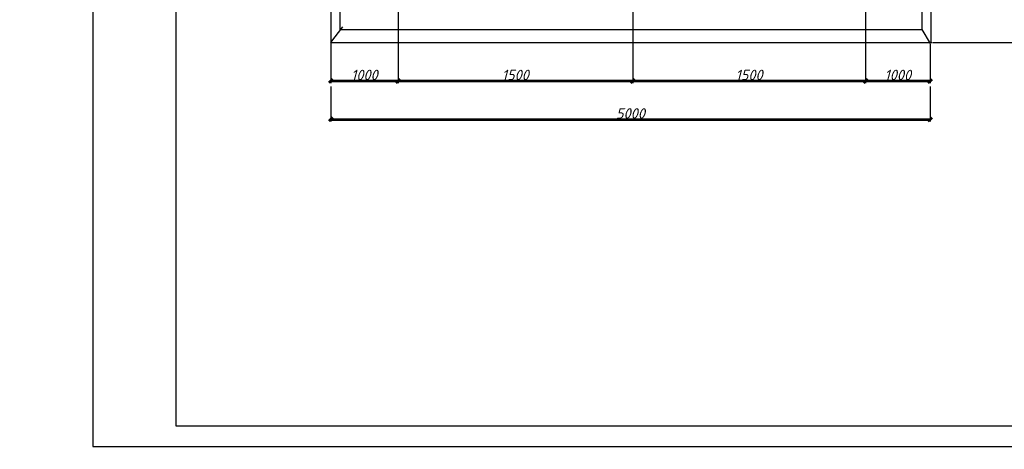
# Model space of a CAD drawing. Header units: millimetres. Extents: x -257011 to 237647566, y 2784933 to 6706507.
# Tile 75 of 256: x 11049216 to 11166666, y 2785498 to 2836744. Entities that reach past the tile are written whole.
import ezdxf

# ---------------------------------------------------------------- set-up
doc = ezdxf.new("R2010")
doc.units = ezdxf.units.MM
doc.header["$LTSCALE"] = 1000
doc.header["$PDMODE"] = 32
doc.header["$PDSIZE"] = 0.3
doc.layers.add('(002) Рамка', color=7, linetype='Continuous')
doc.layers.add('Размер', color=7, linetype='Continuous')
doc.styles.add('WMF-Times New Roman0', font='times.ttf')
doc.styles.add('ГОСТ1250', font='isocpeui.ttf', dxfattribs={"height": 1200})
doc.dimstyles.new('Copy of 1000_1', dxfattribs={"dimtxt": 1200, "dimasz": 900, "dimexe": 500, "dimexo": 100, "dimgap": 200, "dimtad": 1, "dimdec": 1, "dimlfac": 0.001, "dimzin": 0, "dimdsep": 46, "dimtxsty": 'ГОСТ1250', "dimblk": 'OBLIQUE', "dimcen": 0.09, "dimclrd": 1, "dimclre": 1, "dimclrt": 1, "dimadec": 0, "dimazin": 0, "dimtfac": 1, "dimtdec": 1, "dimtmove": 0, "dimatfit": 3, "dimldrblk": 'OBLIQUE', "dimfxl": 0, "dimtolj": 1, "dimtzin": 0, "dimlwe": -1, "dimarcsym": 0})

# ---------------------------------------------------------------- blocks, each defined once
blk = doc.blocks.new('dhyjfyuk')
at = {"style": 'WMF-Times New Roman0'}
for s, insert, char_height, width, attachment_point in [('\\pi3453.25486;Samarqand viloyati Toyloq tumani "Хоnсhоrbоg\'" МFY dagi 11-son \\P\\pi1816.32378;maktabni rekonstruksiya qilish. (360 o\'quvchi o\'rinli qo\'shimcha bino \\P\\pi27327.21058;qurish).', (4414694, -1193420), 1400, 60812.6, 4), ('\\pi12888.864;{\\fTimes New Roman|b1|i0|c204|p18;\\C0;MCHJ\\P\\pi2815.884;"PARVIZ  PROEKT  SERVIS"\\P\\pi9383.364;Samarqand sh.\\C256; }', (4448452, -1205594), 1200, 29788.7, 1)]:
    blk.add_mtext(s, dxfattribs=dict(at, insert=insert, char_height=char_height, width=width, attachment_point=attachment_point))
blk = doc.blocks.new('_Oblique')
at = {"color": 0, "linetype": 'ByBlock', "lineweight": -2}
blk.add_line((-0.5, -0.5), (0.5, 0.5), dxfattribs=at)
blk = doc.blocks.new('*D2047')
at = {"color": 1, "ltscale": 100, "transparency": 16777216}
for p, q in [((724340, 138182), (765661, 138182)), ((737904, 118188), (765661, 118188))]:
    blk.add_line(p, q, dxfattribs=at)
at = {"color": 1, "lineweight": -2, "ltscale": 100, "transparency": 16777216}
blk.add_line((765161, 118188), (765161, 138182), dxfattribs=at)
at = {"layer": 'Defpoints', "color": 0, "lineweight": 53, "ltscale": 100, "transparency": 16777216}
for p in [(724240, 138182), (765161, 138182), (737804, 118188)]:
    blk.add_point(p, dxfattribs=at)
at = {"color": 1, "lineweight": -2, "ltscale": 100, "transparency": 16777216, "xscale": 900, "yscale": 900, "zscale": 900}
for p, rotation in [((765161, 138182), 90), ((765161, 118188), 270)]:
    blk.add_blockref('_Oblique', p, dxfattribs=dict(at, rotation=rotation))
at = {"color": 1, "ltscale": 100, "transparency": 16777216, "insert": (763694, 128185), "char_height": 1200, "attachment_point": 5, "rotation": 90, "style": 'ГОСТ1250'}
blk.add_mtext('\\A1;{\\H2.0833x;875}', dxfattribs=at)
blk = doc.blocks.new('*D2050')
at = {"color": 1, "ltscale": 100, "transparency": 16777216}
for p, q in [((609251, 138082), (609251, 108437)), ((593068, 118088), (593068, 108437))]:
    blk.add_line(p, q, dxfattribs=at)
at = {"color": 1, "lineweight": -2, "ltscale": 100, "transparency": 16777216}
blk.add_line((593068, 108937), (609251, 108937), dxfattribs=at)
at = {"layer": 'Defpoints', "color": 0, "lineweight": 53, "ltscale": 100, "transparency": 16777216}
for p in [(609251, 138182), (593068, 118188), (609251, 108937)]:
    blk.add_point(p, dxfattribs=at)
at = {"color": 1, "lineweight": -2, "ltscale": 100, "transparency": 16777216, "xscale": 900, "yscale": 900, "zscale": 900, "rotation": 180}
blk.add_blockref('_Oblique', (593068, 108937), dxfattribs=at)
at = {"color": 1, "lineweight": -2, "ltscale": 100, "transparency": 16777216, "xscale": 900, "yscale": 900, "zscale": 900}
blk.add_blockref('_Oblique', (609251, 108937), dxfattribs=at)
at = {"color": 1, "ltscale": 100, "transparency": 16777216, "insert": (601160, 110387), "char_height": 1200, "attachment_point": 5, "style": 'ГОСТ1250'}
blk.add_mtext('\\A1;{\\H2.0833x;1000}', dxfattribs=at)
blk = doc.blocks.new('*D2051')
at = {"color": 1, "ltscale": 100, "transparency": 16777216}
for p, q in [((609251, 138082), (609251, 108437)), ((665711, 138082), (665711, 108437))]:
    blk.add_line(p, q, dxfattribs=at)
at = {"color": 1, "lineweight": -2, "ltscale": 100, "transparency": 16777216}
blk.add_line((609251, 108937), (665711, 108937), dxfattribs=at)
at = {"layer": 'Defpoints', "color": 0, "lineweight": 53, "ltscale": 100, "transparency": 16777216}
for p in [(609251, 138182), (665711, 138182), (665711, 108937)]:
    blk.add_point(p, dxfattribs=at)
at = {"color": 1, "lineweight": -2, "ltscale": 100, "transparency": 16777216, "xscale": 900, "yscale": 900, "zscale": 900, "rotation": 180}
blk.add_blockref('_Oblique', (609251, 108937), dxfattribs=at)
at = {"color": 1, "lineweight": -2, "ltscale": 100, "transparency": 16777216, "xscale": 900, "yscale": 900, "zscale": 900}
blk.add_blockref('_Oblique', (665711, 108937), dxfattribs=at)
at = {"color": 1, "ltscale": 100, "transparency": 16777216, "insert": (637481, 110387), "char_height": 1200, "attachment_point": 5, "style": 'ГОСТ1250'}
blk.add_mtext('\\A1;{\\H2.0833x;1500}', dxfattribs=at)
blk = doc.blocks.new('*D2052')
at = {"color": 1, "ltscale": 100, "transparency": 16777216}
for p, q in [((665711, 138082), (665711, 108437)), ((721740, 138082), (721740, 108437))]:
    blk.add_line(p, q, dxfattribs=at)
at = {"color": 1, "lineweight": -2, "ltscale": 100, "transparency": 16777216}
blk.add_line((665711, 108937), (721740, 108937), dxfattribs=at)
at = {"layer": 'Defpoints', "color": 0, "lineweight": 53, "ltscale": 100, "transparency": 16777216}
for p in [(665711, 138182), (721740, 138182), (721740, 108937)]:
    blk.add_point(p, dxfattribs=at)
at = {"color": 1, "lineweight": -2, "ltscale": 100, "transparency": 16777216, "xscale": 900, "yscale": 900, "zscale": 900, "rotation": 180}
blk.add_blockref('_Oblique', (665711, 108937), dxfattribs=at)
at = {"color": 1, "lineweight": -2, "ltscale": 100, "transparency": 16777216, "xscale": 900, "yscale": 900, "zscale": 900}
blk.add_blockref('_Oblique', (721740, 108937), dxfattribs=at)
at = {"color": 1, "ltscale": 100, "transparency": 16777216, "insert": (693726, 110387), "char_height": 1200, "attachment_point": 5, "style": 'ГОСТ1250'}
blk.add_mtext('\\A1;{\\H2.0833x;1500}', dxfattribs=at)
blk = doc.blocks.new('*D2053')
at = {"color": 1, "ltscale": 100, "transparency": 16777216}
for p, q in [((721740, 138082), (721740, 108437)), ((737288, 117865), (737288, 108437))]:
    blk.add_line(p, q, dxfattribs=at)
at = {"color": 1, "lineweight": -2, "ltscale": 100, "transparency": 16777216}
blk.add_line((721740, 108937), (737288, 108937), dxfattribs=at)
at = {"layer": 'Defpoints', "color": 0, "lineweight": 53, "ltscale": 100, "transparency": 16777216}
for p in [(721740, 138182), (737288, 117965), (737288, 108937)]:
    blk.add_point(p, dxfattribs=at)
at = {"color": 1, "lineweight": -2, "ltscale": 100, "transparency": 16777216, "xscale": 900, "yscale": 900, "zscale": 900, "rotation": 180}
blk.add_blockref('_Oblique', (721740, 108937), dxfattribs=at)
at = {"color": 1, "lineweight": -2, "ltscale": 100, "transparency": 16777216, "xscale": 900, "yscale": 900, "zscale": 900}
blk.add_blockref('_Oblique', (737288, 108937), dxfattribs=at)
at = {"color": 1, "ltscale": 100, "transparency": 16777216, "insert": (729514, 110387), "char_height": 1200, "attachment_point": 5, "style": 'ГОСТ1250'}
blk.add_mtext('\\A1;{\\H2.0833x;1000}', dxfattribs=at)
blk = doc.blocks.new('*D2039')
at = {"color": 1, "ltscale": 100, "transparency": 16777216}
for p, q in [((593068, 107587), (593068, 99178)), ((737288, 107587), (737288, 99178))]:
    blk.add_line(p, q, dxfattribs=at)
at = {"color": 1, "lineweight": -2, "ltscale": 100, "transparency": 16777216}
blk.add_line((593068, 99678), (737288, 99678), dxfattribs=at)
at = {"layer": 'Defpoints', "color": 0, "lineweight": 53, "ltscale": 100, "transparency": 16777216}
for p in [(593068, 107687), (737288, 107687), (737288, 99678)]:
    blk.add_point(p, dxfattribs=at)
at = {"color": 1, "lineweight": -2, "ltscale": 100, "transparency": 16777216, "xscale": 900, "yscale": 900, "zscale": 900, "rotation": 180}
blk.add_blockref('_Oblique', (593068, 99678), dxfattribs=at)
at = {"color": 1, "lineweight": -2, "ltscale": 100, "transparency": 16777216, "xscale": 900, "yscale": 900, "zscale": 900}
blk.add_blockref('_Oblique', (737288, 99678), dxfattribs=at)
at = {"color": 1, "ltscale": 100, "transparency": 16777216, "insert": (665178, 101128), "char_height": 1200, "attachment_point": 5, "style": 'ГОСТ1250'}
blk.add_mtext('\\A1;{\\H2.0833x;5000}', dxfattribs=at)
blk = doc.blocks.new('456789')
at = {"ltscale": 100}
for p, q in [((593068.12, 233187.52), (593068.12, 118187.52)), ((737440.48, 233187.52), (737440.48, 118187.52)), ((595235.75, 231090.7), (595235.75, 121343.71)), ((735258.31, 231090.7), (735258.31, 121358.38)), ((593068.12, 118187.52), (595930.69, 121955.71)), ((595235.75, 121343.71), (735258.31, 121343.71)), ((735258.31, 121358.38), (737287.93, 117965.37)), ((593068.12, 118187.52), (737804.18, 118187.52))]:
    blk.add_line(p, q, dxfattribs=at)
for base, p1, p2, text, picture, middle in [((609251.3, 108936.99), (593068.12, 118187.52), (609251.3, 138182.4), '{\\H2.0833x;1000}', '*D2050', (601159.71, 110386.97)), ((665710.76, 108936.99), (609251.3, 138182.4), (665710.76, 138182.4), '{\\H2.0833x;1500}', '*D2051', (637481.03, 110386.97)), ((721740.24, 108936.99), (665710.76, 138182.4), (721740.24, 138182.4), '{\\H2.0833x;1500}', '*D2052', (693725.5, 110386.97)), ((737287.93, 108936.99), (721740.24, 138182.4), (737287.93, 117965.37), '{\\H2.0833x;1000}', '*D2053', (729514.08, 110386.97)), ((737287.93, 99678.12), (593068.12, 107686.99), (737287.93, 107686.99), '{\\H2.0833x;5000}', '*D2039', (665178.03, 101128.1))]:
    dim = blk.add_linear_dim(base=base, p1=p1, p2=p2, text=text, dimstyle='Copy of 1000_1', dxfattribs=at)
    dim.commit()
    dim.dimension.update_dxf_attribs({"geometry": picture, "text_midpoint": middle})
dim = blk.add_linear_dim(base=(765160.53, 138182.4), p1=(737804.18, 118187.52), p2=(724240.24, 138182.4), angle=90, text='{\\H2.0833x;875}', dimstyle='Copy of 1000_1', dxfattribs=at)
dim.commit()
dim.dimension.update_dxf_attribs({"geometry": '*D2047', "text_midpoint": (763694.45, 128184.96)})

msp = doc.modelspace()

# ---------------------------------------------------------------- linework, layer by layer
at = {"elevation": 384}
msp.add_lwpolyline([(11057944.81, 2785816.901), (11266157.545, 2785816.901), (11266157.545, 2933053.049), (11057944.81, 2933053.049)], close=True, dxfattribs=at)
at = {"layer": 'Размер', "linetype": 'Continuous', "lineweight": 30, "ltscale": 3.333333, "elevation": 384}
msp.add_lwpolyline([(11067859.702, 2788295.624), (11263678.822, 2788295.624), (11263678.822, 2930574.326), (11067859.702, 2930574.326)], close=True, dxfattribs=at)

# ---------------------------------------------------------------- block references
at = {"layer": '(002) Рамка', "lineweight": 50}
for p in [(5681315.107, 4000591.194), (6007548.681, 4000320.148), (6322018.378, 4000320.148), (6322018.378, 4000320.148), (6564355.611, 4000319.908, -4)]:
    msp.add_blockref('dhyjfyuk', p, dxfattribs=at)
at = {"lineweight": 53, "xscale": 0.4957446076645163, "yscale": 0.4957446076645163, "zscale": 0.4957446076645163}
msp.add_blockref('456789', (10792315.795, 2775430.432, 384), dxfattribs=at)

doc.saveas('drawing.dxf')
